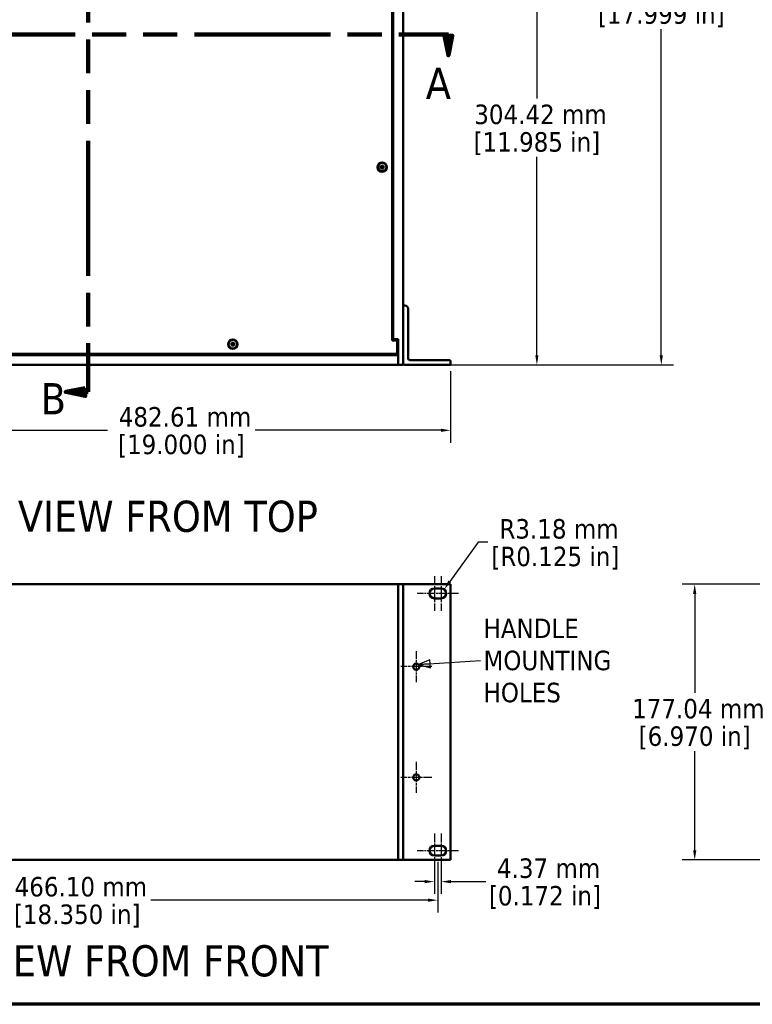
# Model space of a CAD drawing. Header units: millimetres. Extents: x 32 to 2127, y 63 to 1334.
# Tile 2 of 16: x 483 to 953, y 63 to 695. Entities that reach past the tile are written whole.
import ezdxf

# ---------------------------------------------------------------- set-up
doc = ezdxf.new("R2010")
doc.units = ezdxf.units.MM
doc.header["$LTSCALE"] = 2.5
doc.linetypes.add('CHAIN', pattern=[0.7087, 0.4724, -0.0591, 0.1181, -0.0591])
doc.linetypes.add('DOUBLE_DASH_CHAIN', pattern=[1.2403, 0.6614, -0.0827, 0.1654, -0.0827, 0.1654, -0.0827])
for name, color, linetype, lineweight in [('Border (ANSI)', 7, 'Continuous', 70), ('Center Mark (ANSI)', 7, 'Continuous', 25), ('Dimension (ANSI)', 7, 'Continuous', 25), ('Section Line (ANSI)', 7, 'DOUBLE_DASH_CHAIN', 100), ('Symbol (ANSI)', 7, 'Continuous', 25), ('Visible (ANSI)', 7, 'Continuous', 50)]:
    doc.layers.add(name, color=color, linetype=linetype, lineweight=lineweight)
doc.styles.add('Label Text (ANSI)', font='tahoma.ttf')
doc.styles.add('Note Text (ANSI)', font='tahoma.ttf')
doc.dimstyles.new('Default - mm (ANSI)', dxfattribs={"dimscale": 2.5, "dimtxt": 5, "dimasz": 2.5, "dimexe": 3.175, "dimexo": 1.6002, "dimgap": 0.8, "dimtad": 0, "dimtih": 1, "dimtoh": 1, "dimrnd": 1e-08, "dimzin": 0, "dimdsep": 46, "dimtxsty": 'Note Text (ANSI)', "dimcen": 0.09, "dimdle": 10, "dimclrd": 256, "dimclre": 256, "dimclrt": 256, "dimadec": 1, "dimazin": 0, "dimtfac": 0.6096, "dimtofl": 0, "dimtmove": 0, "dimatfit": 3, "dimldrblk": 'Filled-1', "dimfxl": 1, "dimtolj": 1, "dimtzin": 0, "dimlwd": -1, "dimlwe": -1, "dimarcsym": 0})
doc.dimstyles.new('Default - mm (ANSI)$7', dxfattribs={"dimscale": 2.5, "dimtxt": 5, "dimasz": 3, "dimexe": 3.175, "dimexo": 1.6002, "dimgap": 0.8, "dimtad": 0, "dimtih": 1, "dimtoh": 1, "dimrnd": 1e-08, "dimzin": 0, "dimdsep": 46, "dimtxsty": 'Note Text (ANSI)', "dimcen": 0.09, "dimdle": 10, "dimclrd": 256, "dimclre": 256, "dimclrt": 256, "dimadec": 1, "dimazin": 0, "dimtfac": 0.6096, "dimtofl": 0, "dimtmove": 0, "dimatfit": 3, "dimldrblk": 'Filled-1', "dimfxl": 1, "dimtolj": 1, "dimtzin": 0, "dimlwd": -1, "dimlwe": -1, "dimarcsym": 0})

# ---------------------------------------------------------------- blocks, each defined once
blk = doc.blocks.new('2dTransSection0')
at = {"layer": 'Section Line (ANSI)', "linetype": 'Continuous'}
for p, q in [((105.97, 274.01), (106.97, 269.01)), ((107.97, 274.01), (105.97, 274.01)), ((106.97, 274.34), (119.7, 274.34)), ((106.97, 274.34), (106.97, 274.01)), ((106.97, 274.01), (106.97, 269.01)), ((106.97, 269.01), (107.97, 274.01)), ((290.56, 274.34), (303.28, 274.34)), ((302.28, 274.01), (303.28, 269.01)), ((304.28, 274.01), (302.28, 274.01)), ((303.28, 274.34), (303.28, 274.01)), ((303.28, 274.01), (303.28, 269.01)), ((303.28, 269.01), (304.28, 274.01))]:
    blk.add_line(p, q, dxfattribs=at)
at = {"layer": 'Section Line (ANSI)', "linetype": 'DOUBLE_DASH_CHAIN', "ltscale": 21.145208}
blk.add_line((106.97, 274.34), (303.28, 274.34), dxfattribs=at)
at = {"layer": 'Section Line (ANSI)', "linetype": 'Continuous', "flags": 128}
for points in [[(105.97, 274.01), (106.97, 269.01), (107.97, 274.01), (105.97, 274.01)], [(302.28, 274.01), (303.28, 269.01), (304.28, 274.01), (302.28, 274.01)]]:
    blk.add_lwpolyline(points, dxfattribs=at)
at = {"layer": 'Section Line (ANSI)'}
for points in [[(105.97, 274.01), (106.97, 269.01), (107.97, 274.01), (105.97, 274.01)], [(302.28, 274.01), (303.28, 269.01), (304.28, 274.01), (302.28, 274.01)]]:
    blk.add_solid(points, dxfattribs=at)
at = {"layer": 'Section Line (ANSI)', "char_height": 8, "attachment_point": 7, "style": 'Label Text (ANSI)'}
for insert in [(105.93, 259.53), (297.49, 257.81)]:
    blk.add_mtext('A', dxfattribs=dict(at, insert=insert))
blk = doc.blocks.new('2dTransSection1')
at = {"layer": 'Section Line (ANSI)', "linetype": 'Continuous'}
for p, q in [((209.68, 377.99), (204.68, 376.99)), ((209.68, 376.99), (204.68, 376.99)), ((204.68, 376.99), (209.68, 375.99)), ((209.68, 375.99), (209.68, 377.99)), ((210.81, 376.99), (209.68, 376.99)), ((210.81, 376.99), (210.81, 364.5)), ((210.81, 195.06), (210.81, 182.57)), ((210.09, 183.57), (205.09, 182.57)), ((210.09, 182.57), (205.09, 182.57)), ((205.09, 182.57), (210.09, 181.57)), ((210.09, 181.57), (210.09, 183.57)), ((210.81, 182.57), (210.09, 182.57))]:
    blk.add_line(p, q, dxfattribs=at)
at = {"layer": 'Section Line (ANSI)', "linetype": 'DOUBLE_DASH_CHAIN', "ltscale": 20.955109}
blk.add_line((210.81, 376.99), (210.81, 182.57), dxfattribs=at)
at = {"layer": 'Section Line (ANSI)', "linetype": 'Continuous', "flags": 128}
for points in [[(209.68, 377.99), (204.68, 376.99), (209.68, 375.99), (209.68, 377.99)], [(210.09, 183.57), (205.09, 182.57), (210.09, 181.57), (210.09, 183.57)]]:
    blk.add_lwpolyline(points, dxfattribs=at)
at = {"layer": 'Section Line (ANSI)'}
for points in [[(209.68, 377.99), (204.68, 376.99), (209.68, 375.99), (209.68, 377.99)], [(210.09, 183.57), (205.09, 182.57), (210.09, 181.57), (210.09, 183.57)]]:
    blk.add_solid(points, dxfattribs=at)
at = {"layer": 'Section Line (ANSI)', "char_height": 8, "attachment_point": 7, "style": 'Label Text (ANSI)'}
for insert in [(195.86, 374.24), (198.67, 176.84)]:
    blk.add_mtext('B', dxfattribs=dict(at, insert=insert))
blk = doc.blocks.new('*D7')
at = {"layer": 'Defpoints', "color": 0, "transparency": 16777216}
for p in [(971.59, 333.14), (916.26, 156.11), (971.59, 156.11)]:
    blk.add_point(p, dxfattribs=at)
at = {"layer": 'Dimension (ANSI)', "transparency": 16777216}
for p, q in [((967.59, 333.14), (908.32, 333.14)), ((916.26, 326.89), (916.26, 263.31)), ((916.26, 162.36), (916.26, 225.94)), ((967.59, 156.11), (908.32, 156.11))]:
    blk.add_line(p, q, dxfattribs=at)
for points in [[(915.22, 326.89), (917.3, 326.89), (916.26, 333.14)], [(915.22, 162.36), (917.3, 162.36), (916.26, 156.11)]]:
    blk.add_solid(points, dxfattribs=at)
at = {"layer": 'Dimension (ANSI)', "transparency": 16777216, "char_height": 12.5, "attachment_point": 5, "style": 'Note Text (ANSI)'}
for s, insert in [('\\A1; 177.04 mm', (916.26, 253.13)), ('\\A1;[6.970 in]', (916.26, 234.45))]:
    blk.add_mtext(s, dxfattribs=dict(at, insert=insert))
blk = doc.blocks.new('Filled-1')
at = {"color": 0}
for p, q in [((0, 0), (-1, 0.333)), ((-1, 0.333), (-1, -0.333)), ((-1, 0), (0, 0)), ((-1, -0.333), (0, 0))]:
    blk.add_line(p, q, dxfattribs=at)
at = {"color": 0, "flags": 128}
blk.add_lwpolyline([(-1, -0.333), (0, 0), (-1, 0.333), (-1, -0.333)], dxfattribs=at)
at = {"color": 0}
blk.add_solid([(-1, -0.333), (0, 0), (-1, 0.333), (-1, -0.333)], dxfattribs=at)
blk = doc.blocks.new('*D8')
at = {"layer": 'Defpoints', "color": 0, "transparency": 16777216}
for p in [(749.24, 158.9), (753.61, 158.9), (753.61, 142.23)]:
    blk.add_point(p, dxfattribs=at)
at = {"layer": 'Dimension (ANSI)', "transparency": 16777216}
for p, q in [((749.24, 154.9), (749.24, 134.3)), ((753.61, 154.9), (753.61, 134.3)), ((742.99, 142.23), (736.74, 142.23)), ((759.86, 142.23), (782.17, 142.23))]:
    blk.add_line(p, q, dxfattribs=at)
for points in [[(742.99, 143.27), (742.99, 141.19), (749.24, 142.23)], [(759.86, 143.27), (759.86, 141.19), (753.61, 142.23)]]:
    blk.add_solid(points, dxfattribs=at)
at = {"layer": 'Dimension (ANSI)', "transparency": 16777216, "char_height": 12.5, "attachment_point": 5, "style": 'Note Text (ANSI)'}
for s, insert in [('\\A1; 4.37 mm', (820.17, 150.74)), ('\\A1;[0.172 in]', (820.17, 132.06))]:
    blk.add_mtext(s, dxfattribs=dict(at, insert=insert))
blk = doc.blocks.new('*D9')
at = {"layer": 'Defpoints', "color": 0, "transparency": 16777216}
for p in [(285.33, 158.9), (751.43, 158.9), (285.33, 130.33)]:
    blk.add_point(p, dxfattribs=at)
at = {"layer": 'Dimension (ANSI)', "transparency": 16777216}
for p, q in [((285.33, 154.9), (285.33, 122.39)), ((751.43, 154.9), (751.43, 122.39)), ((291.58, 130.33), (472.76, 130.33)), ((745.18, 130.33), (567.44, 130.33))]:
    blk.add_line(p, q, dxfattribs=at)
for points in [[(291.58, 131.37), (291.58, 129.29), (285.33, 130.33)], [(745.18, 131.37), (745.18, 129.29), (751.43, 130.33)]]:
    blk.add_solid(points, dxfattribs=at)
at = {"layer": 'Dimension (ANSI)', "transparency": 16777216, "char_height": 12.5, "attachment_point": 5, "style": 'Note Text (ANSI)'}
for s, insert in [('\\A1; 466.10 mm', (520.1, 138.84)), ('\\A1;[18.350 in]', (520.1, 120.16))]:
    blk.add_mtext(s, dxfattribs=dict(at, insert=insert))
blk = doc.blocks.new('*D10')
at = {"layer": 'Defpoints', "color": 0, "transparency": 16777216}
for p in [(755.47, 329.75), (753.61, 327.17)]:
    blk.add_point(p, dxfattribs=at)
at = {"layer": 'Dimension (ANSI)', "transparency": 16777216}
for p, q in [((777.27, 359.95), (759.13, 334.82)), ((783.52, 359.95), (777.27, 359.95))]:
    blk.add_line(p, q, dxfattribs=at)
blk.add_solid([(758.28, 335.43), (759.97, 334.21), (755.47, 329.75)], dxfattribs=at)
at = {"layer": 'Dimension (ANSI)', "transparency": 16777216, "char_height": 12.5, "attachment_point": 5, "style": 'Note Text (ANSI)'}
for s, insert in [('\\A1; R3.18 mm', (826.86, 368.49)), ('\\A1;[R0.125 in]', (826.86, 349.77))]:
    blk.add_mtext(s, dxfattribs=dict(at, insert=insert))
blk = doc.blocks.new('*D11')
at = {"layer": 'Defpoints', "color": 0, "transparency": 16777216}
for p in [(277.07, 473.74), (759.68, 473.74), (759.68, 431.83)]:
    blk.add_point(p, dxfattribs=at)
at = {"layer": 'Dimension (ANSI)', "transparency": 16777216}
for p, q in [((277.07, 469.74), (277.07, 423.89)), ((759.68, 469.74), (759.68, 423.89)), ((283.32, 431.83), (539.58, 431.83)), ((753.43, 431.83), (634.26, 431.83))]:
    blk.add_line(p, q, dxfattribs=at)
for points in [[(283.32, 432.87), (283.32, 430.79), (277.07, 431.83)], [(753.43, 432.87), (753.43, 430.79), (759.68, 431.83)]]:
    blk.add_solid(points, dxfattribs=at)
at = {"layer": 'Dimension (ANSI)', "transparency": 16777216, "char_height": 12.5, "attachment_point": 5, "style": 'Note Text (ANSI)'}
for s, insert in [('\\A1; 482.61 mm', (586.92, 440.37)), ('\\A1;[19.000 in]', (586.92, 421.65))]:
    blk.add_mtext(s, dxfattribs=dict(at, insert=insert))
blk = doc.blocks.new('*D12')
at = {"layer": 'Defpoints', "color": 0, "transparency": 16777216}
for p in [(729.2, 930.92), (729.2, 473.74), (894.82, 473.74)]:
    blk.add_point(p, dxfattribs=at)
at = {"layer": 'Dimension (ANSI)', "transparency": 16777216}
for p, q in [((733.2, 930.92), (902.76, 930.92)), ((894.82, 924.67), (894.82, 726.69)), ((894.82, 479.99), (894.82, 689.26)), ((733.2, 473.74), (902.76, 473.74))]:
    blk.add_line(p, q, dxfattribs=at)
for points in [[(893.78, 924.67), (895.87, 924.67), (894.82, 930.92)], [(893.78, 479.99), (895.87, 479.99), (894.82, 473.74)]]:
    blk.add_solid(points, dxfattribs=at)
at = {"layer": 'Dimension (ANSI)', "transparency": 16777216, "char_height": 12.5, "attachment_point": 5, "style": 'Note Text (ANSI)'}
for s, insert in [('\\A1; 457.18 mm', (894.82, 716.51)), ('\\A1;[17.999 in]', (894.82, 697.8))]:
    blk.add_mtext(s, dxfattribs=dict(at, insert=insert))
blk = doc.blocks.new('Borders Default Border')
at = {"layer": 'Border (ANSI)', "flags": 128}
blk.add_lwpolyline([(12.7, 25.4), (12.7, 533.4), (850.9, 533.4), (850.9, 25.4), (12.7, 25.4)], dxfattribs=at)
blk = doc.blocks.new('*D26')
at = {"layer": 'Defpoints', "color": 0, "transparency": 16777216}
for p in [(715, 778.16), (815, 778.16), (759.68, 473.74)]:
    blk.add_point(p, dxfattribs=at)
at = {"layer": 'Dimension (ANSI)', "transparency": 16777216}
for p, q in [((719, 778.16), (822.94, 778.16)), ((815, 771.91), (815, 644.64)), ((815, 479.99), (815, 607.26)), ((763.68, 473.74), (822.94, 473.74))]:
    blk.add_line(p, q, dxfattribs=at)
for points in [[(813.96, 771.91), (816.04, 771.91), (815, 778.16)], [(813.96, 479.99), (816.04, 479.99), (815, 473.74)]]:
    blk.add_solid(points, dxfattribs=at)
at = {"layer": 'Dimension (ANSI)', "transparency": 16777216, "char_height": 12.5, "attachment_point": 5, "style": 'Note Text (ANSI)'}
for s, insert in [('\\A1; 304.42 mm', (815, 634.46)), ('\\A1;[11.985 in]', (815, 615.77))]:
    blk.add_mtext(s, dxfattribs=dict(at, insert=insert))

msp = doc.modelspace()

# ---------------------------------------------------------------- linework, layer by layer
at = {"layer": 'Center Mark (ANSI)', "linetype": 'CHAIN', "ltscale": 4.93852}
for p, q in [((749.2402, 338.287), (749.2402, 316.062)), ((753.6102, 338.287), (753.6102, 316.062)), ((749.2402, 173.187), (749.2402, 150.962)), ((753.6102, 173.187), (753.6102, 150.962))]:
    msp.add_line(p, q, dxfattribs=at)
at = {"layer": 'Center Mark (ANSI)', "linetype": 'CHAIN', "ltscale": 4.233003}
for p, q in [((757.1777, 327.1745), (738.1277, 327.1745)), ((764.7227, 327.1745), (745.6727, 327.1745)), ((757.1777, 162.0745), (738.1277, 162.0745)), ((764.7227, 162.0745), (745.6727, 162.0745))]:
    msp.add_line(p, q, dxfattribs=at)
at = {"layer": 'Center Mark (ANSI)', "linetype": 'CHAIN', "ltscale": 4.413615}
for p, q in [((737.5822, 290.1159), (737.5822, 270.2531)), ((747.5136, 280.1845), (727.6508, 280.1845)), ((737.5822, 218.9959), (737.5822, 199.1331)), ((747.5136, 209.0645), (727.6508, 209.0645))]:
    msp.add_line(p, q, dxfattribs=at)
at = {"layer": 'Visible (ANSI)'}
for p, q in [((729.2002, 473.7377), (729.2002, 930.9177)), ((722.1002, 489.4777), (722.1002, 915.1777)), ((722.8502, 914.4177), (722.8502, 490.2377)), ((714.3003, 600.955), (715.3555, 600.9798)), ((714.3003, 600.5005), (715.3555, 600.4756)), ((715.3562, 600.9521), (715.105, 600.9483)), ((715.105, 600.5071), (715.3562, 600.5034)), ((715.573, 602.2277), (715.5481, 601.1724)), ((715.573, 599.2278), (715.5481, 600.283)), ((715.5796, 601.423), (715.5759, 601.1718)), ((715.5759, 600.2837), (715.5796, 600.0325)), ((716.0246, 601.1718), (716.0208, 601.423)), ((716.0208, 600.0325), (716.0246, 600.2837)), ((716.0275, 602.2277), (716.0523, 601.1724)), ((716.0275, 599.2278), (716.0523, 600.283)), ((716.4955, 600.9483), (716.2443, 600.9521)), ((716.2443, 600.5034), (716.4955, 600.5071)), ((717.3002, 600.955), (716.2449, 600.9798)), ((717.3002, 600.5005), (716.2449, 600.4756)), ((729.2002, 511.8377), (730.3752, 511.8377)), ((732.3752, 509.8377), (732.3752, 477.9127)), ((618.4753, 487.355), (619.5305, 487.3798)), ((618.4753, 486.9005), (619.5305, 486.8756)), ((619.5312, 487.3521), (619.28, 487.3483)), ((619.28, 486.9071), (619.5312, 486.9034)), ((619.748, 488.6277), (619.7231, 487.5724)), ((619.748, 485.6278), (619.7231, 486.683)), ((619.7546, 487.823), (619.7509, 487.5718)), ((619.7509, 486.6837), (619.7546, 486.4325)), ((620.1996, 487.5718), (620.1958, 487.823)), ((620.1958, 486.4325), (620.1996, 486.6837)), ((620.2025, 488.6277), (620.2273, 487.5724)), ((620.2025, 485.6278), (620.2273, 486.683)), ((620.6705, 487.3483), (620.4193, 487.3521)), ((620.4193, 486.9034), (620.6705, 486.9071)), ((621.4752, 487.355), (620.4199, 487.3798)), ((621.4752, 486.9005), (620.4199, 486.8756)), ((722.1002, 490.2377), (722.8502, 490.2377)), ((725.2752, 489.4777), (722.1002, 489.4777)), ((722.8502, 490.2377), (726.0252, 490.2377)), ((725.2752, 480.8277), (725.2752, 489.4777)), ((726.0252, 490.2377), (726.0252, 473.7377)), ((311.4752, 480.8277), (725.2752, 480.8277)), ((725.2752, 481.3577), (726.0252, 481.3577)), ((310.7252, 480.0877), (726.0252, 480.0877)), ((733.3752, 476.9127), (758.6802, 476.9127)), ((759.6802, 475.9127), (759.6802, 473.7377)), ((726.0252, 473.7377), (310.7252, 473.7377)), ((726.0252, 473.7377), (729.2002, 473.7377)), ((759.6802, 473.7377), (730.2002, 473.7377)), ((726.0252, 333.1661), (310.7252, 333.1661)), ((726.0252, 333.1401), (310.7252, 333.1401)), ((722.8502, 333.1531), (726.0252, 333.1531)), ((722.8502, 333.1401), (722.8502, 333.1531)), ((726.0252, 333.1661), (726.0252, 333.1531)), ((726.0252, 333.1531), (729.2002, 333.1531)), ((726.0252, 156.1151), (726.0252, 333.1531)), ((726.0252, 333.1401), (726.0252, 156.1021)), ((729.2002, 156.1151), (729.2002, 333.1531)), ((729.2002, 333.1435), (730.2002, 333.1435)), ((759.6802, 333.1435), (730.2002, 333.1435)), ((749.2402, 330.3495), (753.6102, 330.3495)), ((759.6802, 156.1055), (759.6802, 333.1435)), ((753.6102, 323.9995), (749.2402, 323.9995)), ((749.2402, 165.2495), (753.6102, 165.2495)), ((753.6102, 158.8995), (749.2402, 158.8995)), ((726.0252, 156.1021), (310.7252, 156.1021)), ((726.0252, 156.1151), (729.2002, 156.1151)), ((729.2002, 156.1055), (729.2002, 156.1151)), ((729.2002, 156.1055), (730.2002, 156.1055)), ((759.6802, 156.1055), (730.2002, 156.1055))]:
    msp.add_line(p, q, dxfattribs=at)
at = {"layer": 'Visible (ANSI)', "flags": 128}
for points in [[(714.3003, 600.955), (714.3043, 600.9551), (714.3085, 600.9552), (714.3128, 600.9552), (714.3171, 600.9553), (714.3214, 600.9554), (714.3256, 600.9555), (714.3297, 600.9556), (714.3337, 600.9556), (714.3374, 600.9557), (714.3412, 600.9558), (714.345, 600.9558), (714.3487, 600.9559), (714.3524, 600.9559), (714.356, 600.956), (714.3594, 600.956), (714.3626, 600.956), (714.3656, 600.956), (714.3685, 600.9561), (714.3712, 600.9561), (714.3739, 600.9561), (714.3765, 600.9561), (714.3789, 600.9561), (714.3812, 600.9561), (714.3832, 600.956)], [(714.3832, 600.4994), (714.3812, 600.4994), (714.3789, 600.4994), (714.3765, 600.4994), (714.3739, 600.4994), (714.3712, 600.4994), (714.3685, 600.4994), (714.3656, 600.4994), (714.3626, 600.4994), (714.3594, 600.4995), (714.356, 600.4995), (714.3524, 600.4995), (714.3487, 600.4996), (714.345, 600.4996), (714.3412, 600.4997), (714.3374, 600.4997), (714.3337, 600.4998), (714.3297, 600.4999), (714.3256, 600.4999), (714.3214, 600.5), (714.3171, 600.5001), (714.3128, 600.5002), (714.3085, 600.5003), (714.3043, 600.5004), (714.3003, 600.5005)], [(715.105, 600.9483), (715.0833, 600.9485), (715.061, 600.9487), (715.0382, 600.949), (715.0149, 600.9492), (714.991, 600.9495), (714.9664, 600.9497), (714.9412, 600.95), (714.9154, 600.9503), (714.8889, 600.9505), (714.8616, 600.9508), (714.8336, 600.9511), (714.8049, 600.9514), (714.7753, 600.9517), (714.7448, 600.9521), (714.7135, 600.9524), (714.6812, 600.9528), (714.6479, 600.9531), (714.6136, 600.9535), (714.5783, 600.9539), (714.5418, 600.9543), (714.5041, 600.9547), (714.4651, 600.9551), (714.4249, 600.9556), (714.3832, 600.956)], [(714.3832, 600.4994), (714.4249, 600.4999), (714.4651, 600.5003), (714.5041, 600.5007), (714.5418, 600.5012), (714.5783, 600.5016), (714.6136, 600.5019), (714.6479, 600.5023), (714.6812, 600.5027), (714.7135, 600.503), (714.7448, 600.5034), (714.7753, 600.5037), (714.8049, 600.504), (714.8336, 600.5043), (714.8616, 600.5046), (714.8889, 600.5049), (714.9154, 600.5052), (714.9412, 600.5055), (714.9664, 600.5057), (714.991, 600.506), (715.0149, 600.5062), (715.0382, 600.5065), (715.061, 600.5067), (715.0833, 600.5069), (715.105, 600.5071)], [(715.5759, 601.1718), (715.5752, 601.158), (715.5738, 601.1445), (715.5715, 601.1312), (715.5685, 601.118), (715.5644, 601.1046), (715.5594, 601.091), (715.5535, 601.0775), (715.5465, 601.0643), (715.5386, 601.0516), (715.5299, 601.0394), (715.5205, 601.0279), (715.5106, 601.0173), (715.5, 601.0074), (715.4885, 600.9981), (715.4764, 600.9894), (715.4636, 600.9815), (715.4504, 600.9745), (715.4369, 600.9685), (715.4234, 600.9635), (715.4099, 600.9595), (715.3968, 600.9564), (715.3835, 600.9542), (715.3699, 600.9527), (715.3562, 600.9521)], [(715.3562, 600.5034), (715.3699, 600.5027), (715.3835, 600.5013), (715.3968, 600.499), (715.4099, 600.496), (715.4234, 600.4919), (715.4369, 600.4869), (715.4504, 600.481), (715.4636, 600.474), (715.4764, 600.4661), (715.4885, 600.4574), (715.5, 600.448), (715.5106, 600.4381), (715.5205, 600.4275), (715.5299, 600.416), (715.5386, 600.4039), (715.5465, 600.3911), (715.5535, 600.3779), (715.5594, 600.3644), (715.5644, 600.3509), (715.5685, 600.3374), (715.5715, 600.3242), (715.5738, 600.311), (715.5752, 600.2974), (715.5759, 600.2837)], [(715.5719, 602.1447), (715.5719, 602.1468), (715.5719, 602.149), (715.5719, 602.1515), (715.5719, 602.154), (715.5719, 602.1567), (715.5719, 602.1595), (715.5719, 602.1623), (715.5719, 602.1653), (715.572, 602.1686), (715.572, 602.172), (715.572, 602.1756), (715.5721, 602.1792), (715.5721, 602.183), (715.5722, 602.1868), (715.5722, 602.1905), (715.5723, 602.1943), (715.5724, 602.1982), (715.5724, 602.2023), (715.5725, 602.2065), (715.5726, 602.2108), (715.5727, 602.2151), (715.5728, 602.2194), (715.5729, 602.2236), (715.573, 602.2277)], [(715.5719, 602.1447), (715.5724, 602.1031), (715.5728, 602.0628), (715.5732, 602.0239), (715.5737, 601.9862), (715.5741, 601.9497), (715.5744, 601.9143), (715.5748, 601.88), (715.5752, 601.8468), (715.5755, 601.8145), (715.5759, 601.7831), (715.5762, 601.7527), (715.5765, 601.7231), (715.5768, 601.6943), (715.5771, 601.6663), (715.5774, 601.6391), (715.5777, 601.6125), (715.578, 601.5867), (715.5782, 601.5615), (715.5785, 601.537), (715.5787, 601.5131), (715.579, 601.4897), (715.5792, 601.4669), (715.5794, 601.4447), (715.5796, 601.423)], [(716.0208, 601.423), (716.021, 601.4447), (716.0212, 601.4669), (716.0215, 601.4897), (716.0217, 601.5131), (716.022, 601.537), (716.0222, 601.5615), (716.0225, 601.5867), (716.0228, 601.6125), (716.023, 601.6391), (716.0233, 601.6663), (716.0236, 601.6943), (716.0239, 601.7231), (716.0242, 601.7527), (716.0246, 601.7831), (716.0249, 601.8145), (716.0253, 601.8468), (716.0256, 601.88), (716.026, 601.9143), (716.0264, 601.9497), (716.0268, 601.9862), (716.0272, 602.0239), (716.0276, 602.0628), (716.0281, 602.1031), (716.0285, 602.1447)], [(716.2443, 600.9521), (716.2305, 600.9527), (716.217, 600.9542), (716.2037, 600.9564), (716.1905, 600.9595), (716.1771, 600.9635), (716.1635, 600.9685), (716.15, 600.9745), (716.1368, 600.9815), (716.1241, 600.9894), (716.1119, 600.9981), (716.1004, 601.0074), (716.0898, 601.0173), (716.0799, 601.0279), (716.0706, 601.0394), (716.0619, 601.0516), (716.054, 601.0643), (716.047, 601.0775), (716.041, 601.091), (716.036, 601.1046), (716.032, 601.118), (716.0289, 601.1312), (716.0267, 601.1445), (716.0252, 601.158), (716.0246, 601.1718)], [(716.0246, 600.2837), (716.0252, 600.2974), (716.0267, 600.311), (716.0289, 600.3242), (716.032, 600.3374), (716.036, 600.3509), (716.041, 600.3644), (716.047, 600.3779), (716.054, 600.3911), (716.0619, 600.4039), (716.0706, 600.416), (716.0799, 600.4275), (716.0898, 600.4381), (716.1004, 600.448), (716.1119, 600.4574), (716.1241, 600.4661), (716.1368, 600.474), (716.15, 600.481), (716.1635, 600.4869), (716.1771, 600.4919), (716.1905, 600.496), (716.2037, 600.499), (716.217, 600.5013), (716.2305, 600.5027), (716.2443, 600.5034)], [(716.0275, 602.2277), (716.0276, 602.2236), (716.0277, 602.2194), (716.0278, 602.2151), (716.0278, 602.2108), (716.0279, 602.2065), (716.028, 602.2023), (716.0281, 602.1982), (716.0282, 602.1943), (716.0282, 602.1905), (716.0283, 602.1868), (716.0283, 602.183), (716.0284, 602.1792), (716.0284, 602.1756), (716.0285, 602.172), (716.0285, 602.1686), (716.0285, 602.1653), (716.0285, 602.1623), (716.0286, 602.1595), (716.0286, 602.1567), (716.0286, 602.154), (716.0286, 602.1515), (716.0286, 602.149), (716.0286, 602.1468), (716.0285, 602.1447)], [(717.2172, 600.956), (717.1756, 600.9556), (717.1353, 600.9551), (717.0964, 600.9547), (717.0587, 600.9543), (717.0222, 600.9539), (716.9868, 600.9535), (716.9525, 600.9531), (716.9193, 600.9528), (716.887, 600.9524), (716.8556, 600.9521), (716.8252, 600.9517), (716.7956, 600.9514), (716.7668, 600.9511), (716.7388, 600.9508), (716.7116, 600.9505), (716.685, 600.9503), (716.6592, 600.95), (716.634, 600.9497), (716.6095, 600.9495), (716.5856, 600.9492), (716.5622, 600.949), (716.5394, 600.9487), (716.5172, 600.9485), (716.4955, 600.9483)], [(716.4955, 600.5071), (716.5172, 600.5069), (716.5394, 600.5067), (716.5622, 600.5065), (716.5856, 600.5062), (716.6095, 600.506), (716.634, 600.5057), (716.6592, 600.5055), (716.685, 600.5052), (716.7116, 600.5049), (716.7388, 600.5046), (716.7668, 600.5043), (716.7956, 600.504), (716.8252, 600.5037), (716.8556, 600.5034), (716.887, 600.503), (716.9193, 600.5027), (716.9525, 600.5023), (716.9868, 600.5019), (717.0222, 600.5016), (717.0587, 600.5012), (717.0964, 600.5007), (717.1353, 600.5003), (717.1756, 600.4999), (717.2172, 600.4994)], [(717.2172, 600.956), (717.2193, 600.9561), (717.2215, 600.9561), (717.224, 600.9561), (717.2265, 600.9561), (717.2292, 600.9561), (717.232, 600.9561), (717.2348, 600.956), (717.2378, 600.956), (717.2411, 600.956), (717.2445, 600.956), (717.2481, 600.9559), (717.2517, 600.9559), (717.2555, 600.9558), (717.2593, 600.9558), (717.263, 600.9557), (717.2668, 600.9556), (717.2707, 600.9556), (717.2748, 600.9555), (717.279, 600.9554), (717.2833, 600.9553), (717.2876, 600.9552), (717.2919, 600.9552), (717.2961, 600.9551), (717.3002, 600.955)], [(717.3002, 600.5005), (717.2961, 600.5004), (717.2919, 600.5003), (717.2876, 600.5002), (717.2833, 600.5001), (717.279, 600.5), (717.2748, 600.4999), (717.2707, 600.4999), (717.2668, 600.4998), (717.263, 600.4997), (717.2593, 600.4997), (717.2555, 600.4996), (717.2517, 600.4996), (717.2481, 600.4995), (717.2445, 600.4995), (717.2411, 600.4995), (717.2378, 600.4994), (717.2348, 600.4994), (717.232, 600.4994), (717.2292, 600.4994), (717.2265, 600.4994), (717.224, 600.4994), (717.2215, 600.4994), (717.2193, 600.4994), (717.2172, 600.4994)], [(715.5796, 600.0325), (715.5794, 600.0108), (715.5792, 599.9885), (715.579, 599.9657), (715.5787, 599.9424), (715.5785, 599.9184), (715.5782, 599.8939), (715.578, 599.8687), (715.5777, 599.8429), (715.5774, 599.8164), (715.5771, 599.7891), (715.5768, 599.7611), (715.5765, 599.7324), (715.5762, 599.7028), (715.5759, 599.6723), (715.5755, 599.641), (715.5752, 599.6087), (715.5748, 599.5754), (715.5744, 599.5411), (715.5741, 599.5058), (715.5737, 599.4692), (715.5732, 599.4316), (715.5728, 599.3926), (715.5724, 599.3524), (715.5719, 599.3107)], [(715.573, 599.2278), (715.5729, 599.2318), (715.5728, 599.236), (715.5727, 599.2403), (715.5726, 599.2446), (715.5725, 599.2489), (715.5724, 599.2531), (715.5724, 599.2572), (715.5723, 599.2612), (715.5722, 599.2649), (715.5722, 599.2687), (715.5721, 599.2725), (715.5721, 599.2762), (715.572, 599.2799), (715.572, 599.2835), (715.572, 599.2869), (715.5719, 599.2901), (715.5719, 599.2931), (715.5719, 599.296), (715.5719, 599.2987), (715.5719, 599.3014), (715.5719, 599.304), (715.5719, 599.3064), (715.5719, 599.3087), (715.5719, 599.3107)], [(716.0285, 599.3107), (716.0281, 599.3524), (716.0276, 599.3926), (716.0272, 599.4316), (716.0268, 599.4692), (716.0264, 599.5058), (716.026, 599.5411), (716.0256, 599.5754), (716.0253, 599.6087), (716.0249, 599.641), (716.0246, 599.6723), (716.0242, 599.7028), (716.0239, 599.7324), (716.0236, 599.7611), (716.0233, 599.7891), (716.023, 599.8164), (716.0228, 599.8429), (716.0225, 599.8687), (716.0222, 599.8939), (716.022, 599.9184), (716.0217, 599.9424), (716.0215, 599.9657), (716.0212, 599.9885), (716.021, 600.0108), (716.0208, 600.0325)], [(716.0285, 599.3107), (716.0286, 599.3087), (716.0286, 599.3064), (716.0286, 599.304), (716.0286, 599.3014), (716.0286, 599.2987), (716.0286, 599.296), (716.0285, 599.2931), (716.0285, 599.2901), (716.0285, 599.2869), (716.0285, 599.2835), (716.0284, 599.2799), (716.0284, 599.2762), (716.0283, 599.2725), (716.0283, 599.2687), (716.0282, 599.2649), (716.0282, 599.2612), (716.0281, 599.2572), (716.028, 599.2531), (716.0279, 599.2489), (716.0278, 599.2446), (716.0278, 599.2403), (716.0277, 599.236), (716.0276, 599.2318), (716.0275, 599.2278)], [(618.4753, 487.355), (618.4793, 487.3551), (618.4835, 487.3552), (618.4878, 487.3552), (618.4921, 487.3553), (618.4964, 487.3554), (618.5006, 487.3555), (618.5047, 487.3556), (618.5087, 487.3556), (618.5124, 487.3557), (618.5162, 487.3558), (618.52, 487.3558), (618.5237, 487.3559), (618.5274, 487.3559), (618.531, 487.356), (618.5344, 487.356), (618.5376, 487.356), (618.5406, 487.356), (618.5435, 487.3561), (618.5462, 487.3561), (618.5489, 487.3561), (618.5515, 487.3561), (618.5539, 487.3561), (618.5562, 487.3561), (618.5582, 487.356)], [(618.5582, 486.8994), (618.5562, 486.8994), (618.5539, 486.8994), (618.5515, 486.8994), (618.5489, 486.8994), (618.5462, 486.8994), (618.5435, 486.8994), (618.5406, 486.8994), (618.5376, 486.8994), (618.5344, 486.8995), (618.531, 486.8995), (618.5274, 486.8995), (618.5237, 486.8996), (618.52, 486.8996), (618.5162, 486.8997), (618.5124, 486.8997), (618.5087, 486.8998), (618.5047, 486.8999), (618.5006, 486.8999), (618.4964, 486.9), (618.4921, 486.9001), (618.4878, 486.9002), (618.4835, 486.9003), (618.4793, 486.9004), (618.4753, 486.9005)], [(619.28, 487.3483), (619.2583, 487.3485), (619.236, 487.3487), (619.2132, 487.349), (619.1899, 487.3492), (619.166, 487.3495), (619.1414, 487.3497), (619.1162, 487.35), (619.0904, 487.3503), (619.0639, 487.3505), (619.0366, 487.3508), (619.0086, 487.3511), (618.9799, 487.3514), (618.9503, 487.3517), (618.9198, 487.3521), (618.8885, 487.3524), (618.8562, 487.3528), (618.8229, 487.3531), (618.7886, 487.3535), (618.7533, 487.3539), (618.7168, 487.3543), (618.6791, 487.3547), (618.6401, 487.3551), (618.5999, 487.3556), (618.5582, 487.356)], [(618.5582, 486.8994), (618.5999, 486.8999), (618.6401, 486.9003), (618.6791, 486.9007), (618.7168, 486.9012), (618.7533, 486.9016), (618.7886, 486.9019), (618.8229, 486.9023), (618.8562, 486.9027), (618.8885, 486.903), (618.9198, 486.9034), (618.9503, 486.9037), (618.9799, 486.904), (619.0086, 486.9043), (619.0366, 486.9046), (619.0639, 486.9049), (619.0904, 486.9052), (619.1162, 486.9055), (619.1414, 486.9057), (619.166, 486.906), (619.1899, 486.9062), (619.2132, 486.9065), (619.236, 486.9067), (619.2583, 486.9069), (619.28, 486.9071)], [(619.7509, 487.5718), (619.7502, 487.558), (619.7488, 487.5445), (619.7465, 487.5312), (619.7435, 487.518), (619.7394, 487.5046), (619.7344, 487.491), (619.7285, 487.4775), (619.7215, 487.4643), (619.7136, 487.4516), (619.7049, 487.4394), (619.6955, 487.4279), (619.6856, 487.4173), (619.675, 487.4074), (619.6635, 487.3981), (619.6514, 487.3894), (619.6386, 487.3815), (619.6254, 487.3745), (619.6119, 487.3685), (619.5984, 487.3635), (619.5849, 487.3595), (619.5718, 487.3564), (619.5585, 487.3542), (619.5449, 487.3527), (619.5312, 487.3521)], [(619.5312, 486.9034), (619.5449, 486.9027), (619.5585, 486.9013), (619.5718, 486.899), (619.5849, 486.896), (619.5984, 486.8919), (619.6119, 486.8869), (619.6254, 486.881), (619.6386, 486.874), (619.6514, 486.8661), (619.6635, 486.8574), (619.675, 486.848), (619.6856, 486.8381), (619.6955, 486.8275), (619.7049, 486.816), (619.7136, 486.8039), (619.7215, 486.7911), (619.7285, 486.7779), (619.7344, 486.7644), (619.7394, 486.7509), (619.7435, 486.7374), (619.7465, 486.7242), (619.7488, 486.711), (619.7502, 486.6974), (619.7509, 486.6837)], [(619.7469, 488.5447), (619.7469, 488.5468), (619.7469, 488.549), (619.7469, 488.5515), (619.7469, 488.554), (619.7469, 488.5567), (619.7469, 488.5595), (619.7469, 488.5623), (619.7469, 488.5653), (619.747, 488.5686), (619.747, 488.572), (619.747, 488.5756), (619.7471, 488.5792), (619.7471, 488.583), (619.7472, 488.5868), (619.7472, 488.5905), (619.7473, 488.5943), (619.7474, 488.5982), (619.7474, 488.6023), (619.7475, 488.6065), (619.7476, 488.6108), (619.7477, 488.6151), (619.7478, 488.6194), (619.7479, 488.6236), (619.748, 488.6277)], [(619.7469, 488.5447), (619.7474, 488.5031), (619.7478, 488.4628), (619.7482, 488.4239), (619.7487, 488.3862), (619.7491, 488.3497), (619.7494, 488.3143), (619.7498, 488.28), (619.7502, 488.2468), (619.7505, 488.2145), (619.7509, 488.1831), (619.7512, 488.1527), (619.7515, 488.1231), (619.7518, 488.0943), (619.7521, 488.0663), (619.7524, 488.0391), (619.7527, 488.0125), (619.753, 487.9867), (619.7532, 487.9615), (619.7535, 487.937), (619.7537, 487.9131), (619.754, 487.8897), (619.7542, 487.8669), (619.7544, 487.8447), (619.7546, 487.823)], [(620.1958, 487.823), (620.196, 487.8447), (620.1962, 487.8669), (620.1965, 487.8897), (620.1967, 487.9131), (620.197, 487.937), (620.1972, 487.9615), (620.1975, 487.9867), (620.1978, 488.0125), (620.198, 488.0391), (620.1983, 488.0663), (620.1986, 488.0943), (620.1989, 488.1231), (620.1992, 488.1527), (620.1996, 488.1831), (620.1999, 488.2145), (620.2003, 488.2468), (620.2006, 488.28), (620.201, 488.3143), (620.2014, 488.3497), (620.2018, 488.3862), (620.2022, 488.4239), (620.2026, 488.4628), (620.2031, 488.5031), (620.2035, 488.5447)], [(620.4193, 487.3521), (620.4055, 487.3527), (620.392, 487.3542), (620.3787, 487.3564), (620.3655, 487.3595), (620.3521, 487.3635), (620.3385, 487.3685), (620.325, 487.3745), (620.3118, 487.3815), (620.2991, 487.3894), (620.2869, 487.3981), (620.2754, 487.4074), (620.2648, 487.4173), (620.2549, 487.4279), (620.2456, 487.4394), (620.2369, 487.4516), (620.229, 487.4643), (620.222, 487.4775), (620.216, 487.491), (620.211, 487.5046), (620.207, 487.518), (620.2039, 487.5312), (620.2017, 487.5445), (620.2002, 487.558), (620.1996, 487.5718)], [(620.1996, 486.6837), (620.2002, 486.6974), (620.2017, 486.711), (620.2039, 486.7242), (620.207, 486.7374), (620.211, 486.7509), (620.216, 486.7644), (620.222, 486.7779), (620.229, 486.7911), (620.2369, 486.8039), (620.2456, 486.816), (620.2549, 486.8275), (620.2648, 486.8381), (620.2754, 486.848), (620.2869, 486.8574), (620.2991, 486.8661), (620.3118, 486.874), (620.325, 486.881), (620.3385, 486.8869), (620.3521, 486.8919), (620.3655, 486.896), (620.3787, 486.899), (620.392, 486.9013), (620.4055, 486.9027), (620.4193, 486.9034)], [(620.2025, 488.6277), (620.2026, 488.6236), (620.2027, 488.6194), (620.2028, 488.6151), (620.2028, 488.6108), (620.2029, 488.6065), (620.203, 488.6023), (620.2031, 488.5982), (620.2032, 488.5943), (620.2032, 488.5905), (620.2033, 488.5868), (620.2033, 488.583), (620.2034, 488.5792), (620.2034, 488.5756), (620.2035, 488.572), (620.2035, 488.5686), (620.2035, 488.5653), (620.2035, 488.5623), (620.2036, 488.5595), (620.2036, 488.5567), (620.2036, 488.554), (620.2036, 488.5515), (620.2036, 488.549), (620.2036, 488.5468), (620.2035, 488.5447)], [(621.3922, 487.356), (621.3506, 487.3556), (621.3103, 487.3551), (621.2714, 487.3547), (621.2337, 487.3543), (621.1972, 487.3539), (621.1618, 487.3535), (621.1275, 487.3531), (621.0943, 487.3528), (621.062, 487.3524), (621.0306, 487.3521), (621.0002, 487.3517), (620.9706, 487.3514), (620.9418, 487.3511), (620.9138, 487.3508), (620.8866, 487.3505), (620.86, 487.3503), (620.8342, 487.35), (620.809, 487.3497), (620.7845, 487.3495), (620.7606, 487.3492), (620.7372, 487.349), (620.7144, 487.3487), (620.6922, 487.3485), (620.6705, 487.3483)], [(620.6705, 486.9071), (620.6922, 486.9069), (620.7144, 486.9067), (620.7372, 486.9065), (620.7606, 486.9062), (620.7845, 486.906), (620.809, 486.9057), (620.8342, 486.9055), (620.86, 486.9052), (620.8866, 486.9049), (620.9138, 486.9046), (620.9418, 486.9043), (620.9706, 486.904), (621.0002, 486.9037), (621.0306, 486.9034), (621.062, 486.903), (621.0943, 486.9027), (621.1275, 486.9023), (621.1618, 486.9019), (621.1972, 486.9016), (621.2337, 486.9012), (621.2714, 486.9007), (621.3103, 486.9003), (621.3506, 486.8999), (621.3922, 486.8994)], [(621.3922, 487.356), (621.3943, 487.3561), (621.3965, 487.3561), (621.399, 487.3561), (621.4015, 487.3561), (621.4042, 487.3561), (621.407, 487.3561), (621.4098, 487.356), (621.4128, 487.356), (621.4161, 487.356), (621.4195, 487.356), (621.4231, 487.3559), (621.4267, 487.3559), (621.4305, 487.3558), (621.4343, 487.3558), (621.438, 487.3557), (621.4418, 487.3556), (621.4457, 487.3556), (621.4498, 487.3555), (621.454, 487.3554), (621.4583, 487.3553), (621.4626, 487.3552), (621.4669, 487.3552), (621.4711, 487.3551), (621.4752, 487.355)], [(621.4752, 486.9005), (621.4711, 486.9004), (621.4669, 486.9003), (621.4626, 486.9002), (621.4583, 486.9001), (621.454, 486.9), (621.4498, 486.8999), (621.4457, 486.8999), (621.4418, 486.8998), (621.438, 486.8997), (621.4343, 486.8997), (621.4305, 486.8996), (621.4267, 486.8996), (621.4231, 486.8995), (621.4195, 486.8995), (621.4161, 486.8995), (621.4128, 486.8994), (621.4098, 486.8994), (621.407, 486.8994), (621.4042, 486.8994), (621.4015, 486.8994), (621.399, 486.8994), (621.3965, 486.8994), (621.3943, 486.8994), (621.3922, 486.8994)], [(619.7546, 486.4325), (619.7544, 486.4108), (619.7542, 486.3885), (619.754, 486.3657), (619.7537, 486.3424), (619.7535, 486.3184), (619.7532, 486.2939), (619.753, 486.2687), (619.7527, 486.2429), (619.7524, 486.2164), (619.7521, 486.1891), (619.7518, 486.1611), (619.7515, 486.1324), (619.7512, 486.1028), (619.7509, 486.0723), (619.7505, 486.041), (619.7502, 486.0087), (619.7498, 485.9754), (619.7494, 485.9411), (619.7491, 485.9058), (619.7487, 485.8692), (619.7482, 485.8316), (619.7478, 485.7926), (619.7474, 485.7524), (619.7469, 485.7107)], [(619.748, 485.6278), (619.7479, 485.6318), (619.7478, 485.636), (619.7477, 485.6403), (619.7476, 485.6446), (619.7475, 485.6489), (619.7474, 485.6531), (619.7474, 485.6572), (619.7473, 485.6612), (619.7472, 485.6649), (619.7472, 485.6687), (619.7471, 485.6725), (619.7471, 485.6762), (619.747, 485.6799), (619.747, 485.6835), (619.747, 485.6869), (619.7469, 485.6901), (619.7469, 485.6931), (619.7469, 485.696), (619.7469, 485.6987), (619.7469, 485.7014), (619.7469, 485.704), (619.7469, 485.7064), (619.7469, 485.7087), (619.7469, 485.7107)], [(620.2035, 485.7107), (620.2031, 485.7524), (620.2026, 485.7926), (620.2022, 485.8316), (620.2018, 485.8692), (620.2014, 485.9058), (620.201, 485.9411), (620.2006, 485.9754), (620.2003, 486.0087), (620.1999, 486.041), (620.1996, 486.0723), (620.1992, 486.1028), (620.1989, 486.1324), (620.1986, 486.1611), (620.1983, 486.1891), (620.198, 486.2164), (620.1978, 486.2429), (620.1975, 486.2687), (620.1972, 486.2939), (620.197, 486.3184), (620.1967, 486.3424), (620.1965, 486.3657), (620.1962, 486.3885), (620.196, 486.4108), (620.1958, 486.4325)], [(620.2035, 485.7107), (620.2036, 485.7087), (620.2036, 485.7064), (620.2036, 485.704), (620.2036, 485.7014), (620.2036, 485.6987), (620.2036, 485.696), (620.2035, 485.6931), (620.2035, 485.6901), (620.2035, 485.6869), (620.2035, 485.6835), (620.2034, 485.6799), (620.2034, 485.6762), (620.2033, 485.6725), (620.2033, 485.6687), (620.2032, 485.6649), (620.2032, 485.6612), (620.2031, 485.6572), (620.203, 485.6531), (620.2029, 485.6489), (620.2028, 485.6446), (620.2028, 485.6403), (620.2027, 485.636), (620.2026, 485.6318), (620.2025, 485.6278)]]:
    msp.add_lwpolyline(points, dxfattribs=at)
at = {"layer": 'Visible (ANSI)'}
for centre, radius in [((715.8002, 600.7277), 3), ((715.8002, 600.7277), 2.7146), ((619.9752, 487.1277), 3), ((619.9752, 487.1277), 2.7146), ((737.5822, 280.1845), 1.9939), ((737.5822, 209.0645), 1.9939)]:
    msp.add_circle(centre, radius, dxfattribs=at)
for centre, radius, start, end in [((715.8002, 600.7277), 0.7294, 162.3969204, 197.6030796), ((715.3509, 601.1771), 0.1973, 271.3481777, 358.6518223), ((715.3509, 600.2784), 0.1973, 1.3481777, 88.6518223), ((715.8002, 600.7277), 0.7294, 72.3969204, 107.6030796), ((716.2496, 601.1771), 0.1973, 181.3481777, 268.6518223), ((716.2496, 600.2784), 0.1973, 91.3481777, 178.6518223), ((715.8002, 600.7277), 0.7294, 342.3969204, 17.6030796), ((715.8002, 600.7277), 0.7294, 252.3969204, 287.6030796), ((730.3752, 509.8377), 2, 0, 90), ((619.9752, 487.1277), 0.7294, 162.3969204, 197.6030796), ((619.5259, 487.5771), 0.1973, 271.3481777, 358.6518223), ((619.5259, 486.6784), 0.1973, 1.3481777, 88.6518223), ((619.9752, 487.1277), 0.7294, 72.3969204, 107.6030796), ((620.4246, 487.5771), 0.1973, 181.3481777, 268.6518223), ((620.4246, 486.6784), 0.1973, 91.3481777, 178.6518223), ((619.9752, 487.1277), 0.7294, 342.3969204, 17.6030796), ((619.9752, 487.1277), 0.7294, 252.3969204, 287.6030796), ((730.2002, 474.7377), 1, 180, 270), ((733.3752, 477.9127), 1, 180, 270), ((758.6802, 475.9127), 1, 0, 90), ((749.2402, 327.1745), 3.175, 90, 270), ((753.6102, 327.1745), 3.175, 270, 90), ((749.2402, 162.0745), 3.175, 90, 270), ((753.6102, 162.0745), 3.175, 270, 90)]:
    msp.add_arc(centre, radius, start, end, dxfattribs=at)

# ---------------------------------------------------------------- block references
at = {"xscale": 2.5, "yscale": 2.5, "zscale": 2.5}
msp.add_blockref('Borders Default Border', (0, 0), dxfattribs=at)
at = {"layer": 'Section Line (ANSI)', "xscale": 2.5, "yscale": 2.5, "zscale": 2.5}
for name in ['2dTransSection1', '2dTransSection0']:
    msp.add_blockref(name, (0, 0), dxfattribs=at)

# ---------------------------------------------------------------- texts
at = {"layer": 'Symbol (ANSI)', "char_height": 20, "attachment_point": 7, "style": 'Label Text (ANSI)'}
for s, insert in [('ASSEMBLY - VIEW FROM TOP', (333.4571, 366.3003)), ('ASSEMBLY - VIEW FROM FRONT', (307.0135, 81.0439))]:
    msp.add_mtext(s, dxfattribs=dict(at, insert=insert))
at = {"layer": 'Symbol (ANSI)', "insert": (780.7944, 284.0334), "char_height": 12.5, "width": 87.570906, "attachment_point": 4, "line_spacing_factor": 0.987884, "style": 'Note Text (ANSI)'}
msp.add_mtext('{HANDLE\\PMOUNTING\\PHOLES}', dxfattribs=at)

# ---------------------------------------------------------------- dimensions: what is measured, and where the dimension line sits
at = {"layer": 'Dimension (ANSI)'}
for base, p1, p2, angle, text, override, picture, middle in [((894.8236, 473.7377), (729.2002, 930.9177), (729.2002, 473.7377), 90, ' <> mm\\X[17.999 in]', {"dimgap": 0.8, "dimdec": 2, "dimpost": '', "dimtol": 0, "dimlim": 0, "dimtp": 0, "dimtm": 0, "dimtdec": 2, "dimatfit": 1}, '*D12', (894.8236, 707.9758)), ((815.003, 778.1587), (759.6802, 473.7377), (715.003, 778.1587), 90, ' <> mm\\X[11.985 in]', {"dimgap": 0.8, "dimdec": 2, "dimpost": '', "dimtol": 0, "dimlim": 0, "dimtp": 0, "dimtm": 0, "dimtdec": 2, "dimatfit": 1}, '*D26', (815.003, 625.9482)), ((759.6802, 431.8307), (277.0702, 473.7377), (759.6802, 473.7377), 180, ' <> mm\\X[19.000 in]', {"dimgap": 0.8, "dimtih": 0, "dimtoh": 0, "dimdec": 2, "dimpost": '', "dimtol": 0, "dimlim": 0, "dimtp": 0, "dimtm": 0, "dimtdec": 2, "dimatfit": 1}, '*D11', (586.9213, 431.8307)), ((916.26, 156.1055), (971.5893, 333.1435), (971.5893, 156.1055), 90, ' <> mm\\X[6.970 in]', {"dimgap": 0.8, "dimdec": 2, "dimpost": '', "dimtol": 0, "dimlim": 0, "dimtp": 0, "dimtm": 0, "dimtdec": 2, "dimatfit": 1}, '*D7', (916.26, 244.6245)), ((753.6102, 142.2329), (749.2402, 158.8995), (753.6102, 158.8995), 180, ' <> mm\\X[0.172 in]', {"dimgap": 0.8, "dimtih": 0, "dimtoh": 0, "dimdec": 2, "dimpost": '', "dimtol": 0, "dimlim": 0, "dimtp": 0, "dimtm": 0, "dimtdec": 2, "dimatfit": 1}, '*D8', (820.1735, 142.2329)), ((285.3252, 130.3319), (751.4252, 158.8995), (285.3252, 158.8995), 180, ' <> mm\\X[18.350 in]', {"dimgap": 0.8, "dimtih": 0, "dimtoh": 0, "dimdec": 2, "dimpost": '', "dimtol": 0, "dimlim": 0, "dimtp": 0, "dimtm": 0, "dimtdec": 2, "dimatfit": 1}, '*D9', (520.1002, 130.3319))]:
    dim = msp.add_linear_dim(base=base, p1=p1, p2=p2, angle=angle, text=text, dimstyle='Default - mm (ANSI)', override=override, dxfattribs=at)
    dim.commit()
    dim.dimension.update_dxf_attribs({"geometry": picture, "text_midpoint": middle, "dimtype": 160})
dim = msp.add_radius_dim(center=(753.61022485, 327.17452695), mpoint=(755.46862813, 329.74881563), text=' <> mm\\X[R0.125 in]', dimstyle='Default - mm (ANSI)', override={"dimgap": 0.8, "dimdec": 2, "dimlfac": 1, "dimpost": '', "dimcen": 0, "dimtol": 0, "dimlim": 0, "dimtp": 0, "dimtm": 0, "dimtdec": 2}, dxfattribs=at)
dim.commit()
dim.dimension.update_dxf_attribs({"geometry": '*D10', "text_midpoint": (826.86274601, 359.95129297), "dimtype": 164})

# ---------------------------------------------------------------- leaders
at = {"layer": 'Symbol (ANSI)', "annotation_type": 0, "has_hookline": 1, "hookline_direction": 0, "text_width": 85.4768}
msp.add_leader([(739.1128, 281.4624), (778.7944, 284.0334)], dimstyle='Default - mm (ANSI)$7', override={"dimtad": 0}, dxfattribs=at)

doc.saveas('drawing.dxf')
